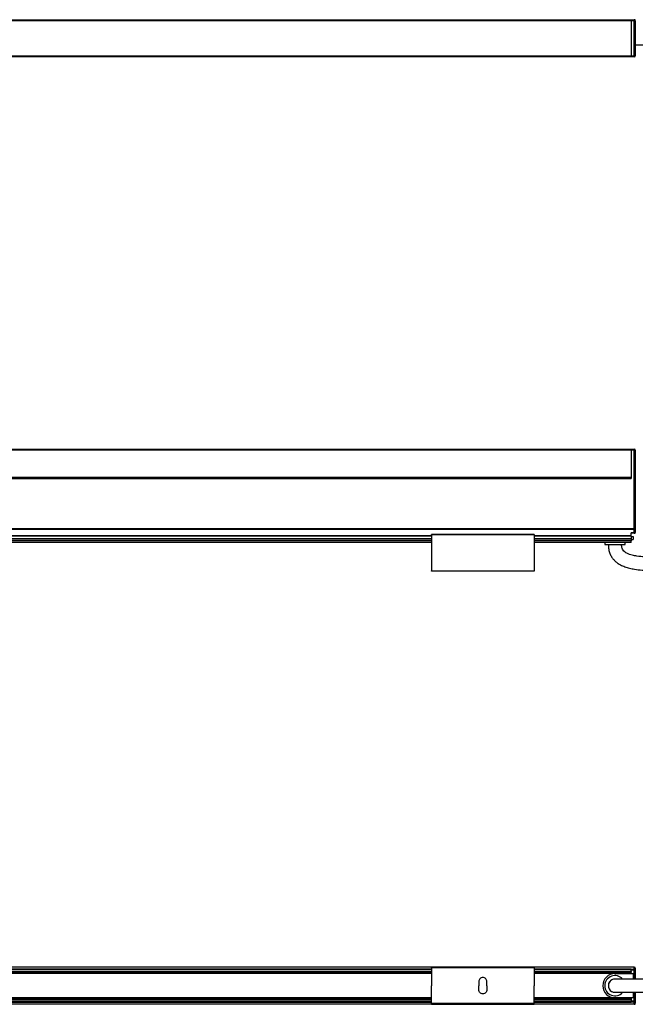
# Model space of a CAD drawing. Header units: millimetres. Extents: x -1015 to 3075, y 357 to 841.
# Tile 6 of 14: x 163 to 466, y 357 to 841. Entities that reach past the tile are written whole.
import ezdxf

# ---------------------------------------------------------------- set-up
doc = ezdxf.new("R2010")
doc.units = ezdxf.units.MM

# ---------------------------------------------------------------- blocks, each defined once
blk = doc.blocks.new('Drawing View1')
at = {"color": 7, "linetype": 'Continuous', "lineweight": 25}
for p, q in [((157.21, 12.4), (753.19, 12.4)), ((753.19, 11.9), (157.21, 11.9)), ((753.19, 12.4), (753.19, 11.9)), ((753.19, 12.4), (753.2, 12.4)), ((753.19, 11.9), (753.19, -5.4)), ((753.2, 11.9), (753.19, 11.9)), ((753.2, 12.4), (754.7, 12.4)), ((753.2, 11.9), (753.2, 12.4)), ((754.7, 11.9), (753.2, 11.9)), ((753.2, 11.9), (753.2, -5.4)), ((754.7, 11.9), (754.7, 12.4)), ((754.7, -5.4), (754.7, 11.9)), ((754.7, 11.9), (755.2, 11.9)), ((755.2, 11.9), (755.2, -5.4)), ((157.21, -5.4), (753.19, -5.4)), ((753.19, -5.9), (157.21, -5.9)), ((753.19, -5.4), (753.19, -5.9)), ((753.19, -5.4), (753.2, -5.4)), ((753.19, -5.9), (753.2, -5.9)), ((753.2, -5.4), (754.7, -5.4)), ((753.2, -5.9), (753.2, -5.4)), ((754.7, -5.9), (753.2, -5.9)), ((754.7, -5.4), (755.2, -5.4)), ((754.7, -5.4), (754.7, -5.9))]:
    blk.add_line(p, q, dxfattribs=at)
for centre, start, end in [((754.7, 11.9), 0, 90), ((754.7, -5.4), 270, 0)]:
    blk.add_arc(centre, 0.5, start, end, dxfattribs=at)
blk.add_open_spline([(755.2, 0), (755.5, 0), (757.43, 0), (761.12, 0), (766.21, 0), (771.37, 0), (776.54, 0), (784.07, 0), (793.83, 0), (803.48, 0), (810.57, 0), (815.14, 0), (819.59, 0), (824.33, 0), (829.83, 0), (835.97, 0), (842.73, 0), (850.09, 0), (858.44, 0), (867.1, 0), (875.99, 0), (885.03, 0), (894.92, 0), (901.81, 0), (905.4, 0)], degree=3, knots=[0, 0, 0, 0, 0.006232, 0.03936, 0.073259, 0.107967, 0.142198, 0.17648, 0.25832, 0.337282, 0.369509, 0.400042, 0.428555, 0.458426, 0.494831, 0.538419, 0.581116, 0.629891, 0.685296, 0.747944, 0.80269, 0.862685, 0.928316, 1, 1, 1, 1], dxfattribs=at)
blk = doc.blocks.new('Drawing View2')
at = {"color": 7, "linetype": 'Continuous', "lineweight": 25}
for p, q in [((-4.74, 46.89), (591.24, 46.89)), ((591.24, 46.39), (-4.74, 46.39)), ((591.24, 46.89), (591.24, 46.39)), ((591.24, 46.39), (591.24, 33.15)), ((591.25, 46.89), (592.75, 46.89)), ((591.25, 46.39), (591.25, 46.89)), ((592.75, 46.39), (591.25, 46.39)), ((591.25, 46.39), (591.25, 32.4)), ((592.75, 46.89), (592.75, 46.39)), ((592.75, 37.74), (592.75, 46.39)), ((592.75, 46.39), (593.25, 46.39)), ((593.25, 46.39), (593.25, 37.74)), ((592.75, 37.74), (593.25, 37.74)), ((592.75, 7.69), (592.75, 37.74)), ((593.25, 37.74), (593.25, 14.01)), ((-4.75, 32.4), (591.25, 32.4)), ((-4.74, 33.15), (591.24, 33.15)), ((-4.74, 32.9), (591.24, 32.9)), ((591.24, 32.9), (591.24, 33.15)), ((591.24, 32.9), (591.25, 32.9)), ((593.25, 11.79), (593.25, 7.69)), ((592.75, 7.69), (-6.25, 7.69)), ((592.75, 7.42), (-6.25, 7.42)), ((543.5, 4.9), (493, 4.9)), ((592.75, 5.74), (591.25, 5.74)), ((591.25, 4.32), (591.25, 5.74)), ((592.75, 5.5), (591.25, 5.5)), ((593.25, 7.69), (592.75, 7.69)), ((592.75, 7.42), (592.75, 7.69)), ((592.75, 5.74), (592.75, 7.42)), ((592.75, 5.5), (592.75, 5.74)), ((593.25, 7.69), (593.25, 6)), ((493, 4.32), (93.5, 4.32)), ((493, 4.06), (93.5, 4.06)), ((493, 2.8), (93.5, 2.8)), ((493, 2.7), (93.5, 2.7)), ((493, 1.82), (93.5, 1.82)), ((493, 1.03), (93.5, 1.03)), ((493, 0.9), (93.5, 0.9)), ((543.5, 4.7), (493, 4.7)), ((493, 4.7), (493, -12.9)), ((543.5, 4.7), (543.5, -12.9)), ((591.25, 4.32), (543.5, 4.32)), ((591.25, 4.06), (543.5, 4.06)), ((591.25, 2.8), (543.5, 2.8)), ((591.25, 2.7), (543.5, 2.7)), ((591.25, 1.82), (543.5, 1.82)), ((591.25, 1.03), (543.5, 1.03)), ((591.25, 0.9), (543.5, 0.9)), ((578.25, 0.9), (578.25, 0)), ((578.25, 0), (588.25, 0)), ((588.25, 0), (588.25, 0.9)), ((591.25, 4.06), (591.25, 4.32)), ((591.25, 4.06), (591.25, 2.8)), ((591.25, 4), (592.25, 4)), ((591.25, 2.7), (591.25, 2.8)), ((591.25, 2.7), (591.25, 1.82)), ((591.25, 2.5), (592.25, 2.5)), ((591.25, 1.03), (591.25, 1.82)), ((591.25, 1.03), (591.25, 0.9)), ((592.25, 4), (592.25, 2.5)), ((493, -12.9), (543.5, -12.9)), ((543.5, -13.1), (493, -13.1))]:
    blk.add_line(p, q, dxfattribs=at)
at = {"color": 7, "linetype": 'Continuous', "lineweight": 25, "flags": 128}
for points in [[(593.25, 7.69), (593.24, 7.63), (593.21, 7.59), (593.17, 7.54), (593.1, 7.5), (593.03, 7.47), (592.94, 7.44), (592.85, 7.43), (592.75, 7.42)], [(593.25, 6), (593.24, 5.95), (593.21, 5.9), (593.17, 5.85), (593.1, 5.82), (593.03, 5.78), (592.94, 5.76), (592.85, 5.74), (592.75, 5.74)]]:
    blk.add_lwpolyline(points, dxfattribs=at)
at = {"color": 7, "linetype": 'Continuous', "lineweight": 25}
for centre, start, end in [((592.75, 46.39), 0, 90), ((592.75, 6), 270, 0)]:
    blk.add_arc(centre, 0.5, start, end, dxfattribs=at)
for points, knots in [([(593.25, 14.01), (593.25, 13.93), (593.24, 13.84), (593.23, 13.66), (593.22, 13.56), (593.2, 13.28), (593.19, 13.09), (593.19, 12.71), (593.2, 12.52), (593.22, 12.24), (593.23, 12.14), (593.24, 11.96), (593.25, 11.87), (593.25, 11.79)], [0, 0, 0, 0, 0.125, 0.125, 0.25, 0.25, 0.5, 0.5, 0.75, 0.75, 0.875, 0.875, 1, 1, 1, 1]), ([(493, 4.7), (493, 4.72), (493, 4.77), (493, 4.83), (493, 4.87), (493, 4.9), (493, 4.9), (493, 4.9)], [0, 0, 0, 0, 0.213617, 0.427234, 0.64085, 0.854467, 1, 1, 1, 1]), ([(543.5, 4.9), (543.5, 4.9), (543.5, 4.9), (543.5, 4.87), (543.5, 4.83), (543.5, 4.77), (543.5, 4.72), (543.5, 4.7)], [0, 0, 0, 0, 0.145533, 0.35915, 0.572766, 0.786383, 1, 1, 1, 1]), ([(580, 0), (580.04, -0.8), (580.1, -2.29), (580.67, -4.33), (581.48, -5.98), (582.48, -7.37), (583.6, -8.47), (584.79, -9.35), (586.24, -10.2), (588.08, -10.99), (590.42, -11.67), (594.46, -12.46), (600.29, -12.87), (607.78, -12.86), (615.35, -12.57), (622.92, -12.15), (630.48, -11.66), (638.03, -11.15), (644.72, -10.69), (650.5, -10.31), (655.37, -9.99), (660.19, -9.69), (664.96, -9.4), (669.65, -9.14), (674.35, -8.88), (679.35, -8.63), (684.75, -8.37), (690.72, -8.12), (697.29, -7.87), (704.67, -7.62), (712.94, -7.4), (722.18, -7.21), (732.45, -7.08), (739.66, -7.06), (743.45, -7.05)], [0, 0, 0, 0, 0.014003, 0.026257, 0.036998, 0.046241, 0.056228, 0.064572, 0.072254, 0.085839, 0.099719, 0.115056, 0.158334, 0.202328, 0.247049, 0.291653, 0.335805, 0.380518, 0.425061, 0.453846, 0.482522, 0.510972, 0.539067, 0.56668, 0.593689, 0.621927, 0.654883, 0.688856, 0.727297, 0.770552, 0.819006, 0.873081, 0.933243, 1, 1, 1, 1]), ([(743.45, -0.55), (739.94, -0.56), (733.24, -0.57), (723.65, -0.69), (714.95, -0.85), (707.08, -1.05), (699.37, -1.29), (691.91, -1.56), (684.8, -1.86), (678.15, -2.18), (671.6, -2.52), (664.74, -2.9), (657.81, -3.32), (647.7, -3.97), (634.48, -4.88), (620.87, -5.8), (609.99, -6.3), (603.2, -6.4), (597.89, -6.19), (594.51, -5.85), (591.59, -5.28), (589.55, -4.62), (588.05, -3.73), (587.18, -2.89), (586.74, -1.94), (586.53, -0.95), (586.51, -0.34), (586.5, 0)], [0, 0, 0, 0, 0.065725, 0.125487, 0.179707, 0.228773, 0.273042, 0.324303, 0.36856, 0.4064, 0.449091, 0.491516, 0.535049, 0.57926, 0.681277, 0.783267, 0.834896, 0.885275, 0.910567, 0.934449, 0.948698, 0.966315, 0.974316, 0.981247, 0.988615, 0.993571, 1, 1, 1, 1])]:
    blk.add_open_spline(points, degree=3, knots=knots, dxfattribs=at)
for points in [[(493, -13.1), (493, -13.1), (493, -13.09), (493, -13.04), (493, -12.98), (493, -12.93), (493, -12.9)], [(543.5, -12.9), (543.5, -12.93), (543.5, -12.98), (543.5, -13.04), (543.5, -13.09), (543.5, -13.1), (543.5, -13.1)]]:
    blk.add_open_spline(points, degree=3, dxfattribs=at)
blk = doc.blocks.new('Drawing View4')
at = {"color": 7, "linetype": 'Continuous', "lineweight": 25}
for p, q in [((754.7, 12.4), (155.7, 12.4)), ((754.7, 12.33), (155.7, 12.33)), ((654.95, 11.35), (255.45, 11.35)), ((654.95, 11.17), (255.45, 11.17)), ((654.95, 10.32), (255.45, 10.32)), ((654.95, 9.98), (255.45, 9.98)), ((654.95, 12.25), (705.45, 12.25)), ((705.45, 12.05), (654.95, 12.05)), ((654.95, 12.05), (654.95, 3.25)), ((705.45, 12.05), (705.45, 3.25)), ((753.2, 11.35), (705.45, 11.35)), ((753.2, 11.17), (705.45, 11.17)), ((753.2, 10.32), (705.45, 10.32)), ((753.2, 9.98), (705.45, 9.98)), ((753.2, 11.35), (753.2, 11.17)), ((754.7, 11.29), (753.2, 11.29)), ((753.2, 10.32), (753.2, 11.17)), ((754.7, 10.87), (753.2, 10.87)), ((753.2, 10.32), (753.2, 9.98)), ((753.2, 9.35), (753.2, 9.98)), ((754.7, 12.33), (754.7, 12.4)), ((754.7, 11.29), (754.7, 12.33)), ((754.7, 10.87), (754.7, 11.29)), ((755.2, 10.87), (754.7, 10.87)), ((754.7, 6.5), (754.7, 10.87)), ((755.2, 11.9), (755.2, 10.87)), ((755.2, 10.87), (755.2, 6.5)), ((654.95, 9.35), (255.45, 9.35)), ((654.95, 9.25), (255.45, 9.25)), ((678.2, 5.25), (678.2, 3.25)), ((682.2, 3.25), (682.2, 5.25)), ((753.2, 9.35), (705.45, 9.35)), ((745.2, 9.25), (705.45, 9.25)), ((745.2, 9.25), (754.2, 9.25)), ((753.2, 9.25), (753.2, 9.35)), ((754.2, 9.25), (754.2, 6.5)), ((654.95, -5.55), (654.95, 3.25)), ((678.2, 1.25), (678.2, 3.25)), ((682.2, 3.25), (682.2, 1.25)), ((705.45, -5.55), (705.45, 3.25)), ((754.2, 0), (754.2, -2.75)), ((754.7, -4.37), (754.7, 0)), ((755.2, 0), (755.2, -4.37)), ((654.95, -2.75), (255.45, -2.75)), ((654.95, -2.85), (255.45, -2.85)), ((654.95, -3.48), (255.45, -3.48)), ((654.95, -3.82), (255.45, -3.82)), ((654.95, -4.67), (255.45, -4.67)), ((745.2, -2.75), (705.45, -2.75)), ((753.2, -2.85), (705.45, -2.85)), ((753.2, -3.48), (705.45, -3.48)), ((753.2, -3.82), (705.45, -3.82)), ((753.2, -4.67), (705.45, -4.67)), ((754.2, -2.75), (745.2, -2.75)), ((753.2, -2.85), (753.2, -2.75)), ((753.2, -2.85), (753.2, -3.48)), ((753.2, -3.48), (753.2, -3.82)), ((753.2, -3.82), (753.2, -4.67)), ((754.7, -4.37), (753.2, -4.37)), ((753.2, -4.67), (753.2, -4.85)), ((754.7, -4.79), (753.2, -4.79)), ((755.2, -4.37), (754.7, -4.37)), ((754.7, -4.79), (754.7, -4.37)), ((754.7, -5.83), (754.7, -4.79)), ((755.2, -4.37), (755.2, -5.4)), ((754.7, -5.83), (155.7, -5.83)), ((754.7, -5.9), (155.7, -5.9)), ((255.45, -4.85), (654.95, -4.85)), ((705.45, -5.55), (654.95, -5.55)), ((654.95, -5.75), (705.45, -5.75)), ((705.45, -4.85), (753.2, -4.85)), ((754.7, -5.9), (754.7, -5.83))]:
    blk.add_line(p, q, dxfattribs=at)
for centre, radius, start, end in [((754.7, 11.9), 0.5, 0, 90), ((754.73, 11.86), 0.468, 4.9117, 94.1864), ((754.73, 10.83), 0.468, 4.9117, 94.1864), ((745.2, 3.25), 6, 90, 270), ((745.2, 3.25), 5, 40.9466, 318.8625), ((745.2, 3.25), 3.25, 89.981, 180), ((745.2, 3.25), 3.25, 88.1803, 270), ((745.2, 3.25), 3.25, 180, 270.1933), ((754.73, -4.33), 0.468, 265.8136, 355.0883), ((754.73, -5.36), 0.468, 265.8136, 355.0883), ((754.7, -5.4), 0.5, 270, 0)]:
    blk.add_arc(centre, radius, start, end, dxfattribs=at)
for points in [[(654.95, 12.05), (654.95, 12.08), (654.95, 12.13), (654.95, 12.19), (654.95, 12.24), (654.95, 12.25), (654.95, 12.25)], [(705.45, 12.25), (705.45, 12.25), (705.45, 12.24), (705.45, 12.19), (705.45, 12.13), (705.45, 12.08), (705.45, 12.05)], [(682.2, 5.25), (682.17, 5.51), (682.11, 6.04), (681.65, 6.7), (680.99, 7.15), (680.2, 7.3), (679.41, 7.15), (678.75, 6.7), (678.29, 6.04), (678.23, 5.51), (678.2, 5.25)], [(682.2, 1.25), (682.17, 0.99), (682.11, 0.46), (681.65, -0.2), (680.99, -0.65), (680.2, -0.8), (679.41, -0.65), (678.75, -0.2), (678.29, 0.46), (678.23, 0.99), (678.2, 1.25)], [(654.95, -5.55), (654.95, -5.58), (654.95, -5.63), (654.95, -5.69), (654.95, -5.74), (654.95, -5.75), (654.95, -5.75)], [(705.45, -5.75), (705.45, -5.75), (705.45, -5.74), (705.45, -5.69), (705.45, -5.63), (705.45, -5.58), (705.45, -5.55)]]:
    blk.add_open_spline(points, degree=3, dxfattribs=at)
for points, knots in [([(905.4, 6.5), (901.82, 6.5), (894.99, 6.5), (885.21, 6.5), (876.37, 6.5), (868.39, 6.5), (860.6, 6.5), (853.1, 6.5), (845.97, 6.5), (839.3, 6.5), (832.67, 6.5), (825.67, 6.5), (818.56, 6.5), (808.21, 6.5), (794.7, 6.5), (780.81, 6.5), (769.78, 6.5), (763.64, 6.5), (759.66, 6.5), (757.75, 6.5), (755.78, 6.5), (753.53, 6.5), (750.92, 6.5), (748.64, 6.5), (747.01, 6.5), (746, 6.5), (745.31, 6.5), (745.24, 6.5), (745.2, 6.5)], [0, 0, 0, 0, 0.065058, 0.124067, 0.177464, 0.225654, 0.269006, 0.319021, 0.362, 0.39854, 0.440319, 0.482555, 0.525831, 0.569706, 0.6709, 0.771793, 0.822371, 0.871291, 0.883199, 0.894814, 0.906051, 0.919307, 0.936282, 0.954963, 0.964659, 0.974862, 0.986279, 1, 1, 1, 1]), ([(745.2, 0), (745.24, 0), (745.31, 0), (746, 0), (747.01, 0), (748.64, 0), (751.09, 0), (753.96, 0), (756.62, 0), (758.98, 0), (761.34, 0), (763.75, 0), (769.33, 0), (779.65, 0), (794.7, 0), (807.55, 0), (816.61, 0), (821.83, 0), (826.98, 0), (832.03, 0), (837.16, 0), (842.72, 0), (848.54, 0), (854.7, 0), (861.14, 0), (868.33, 0), (876.32, 0), (885.17, 0), (894.96, 0), (901.81, 0), (905.4, 0)], [0, 0, 0, 0, 0.013721, 0.025138, 0.035341, 0.045037, 0.063718, 0.083896, 0.098686, 0.112575, 0.12694, 0.141627, 0.156475, 0.228203, 0.329097, 0.430291, 0.462241, 0.493939, 0.525212, 0.555893, 0.585834, 0.618483, 0.656979, 0.691658, 0.730544, 0.773945, 0.822202, 0.875687, 0.934806, 1, 1, 1, 1])]:
    blk.add_open_spline(points, degree=3, knots=knots, dxfattribs=at)

msp = doc.modelspace()

# ---------------------------------------------------------------- block references
at = {"color": 7, "linetype": 'Continuous', "lineweight": 25}
for name, p in [('Drawing View1', (-289.24, 828.64)), ('Drawing View2', (-127.29, 582.94)), ('Drawing View4', (-289.24, 362.7))]:
    msp.add_blockref(name, p, dxfattribs=at)

doc.saveas('drawing.dxf')
